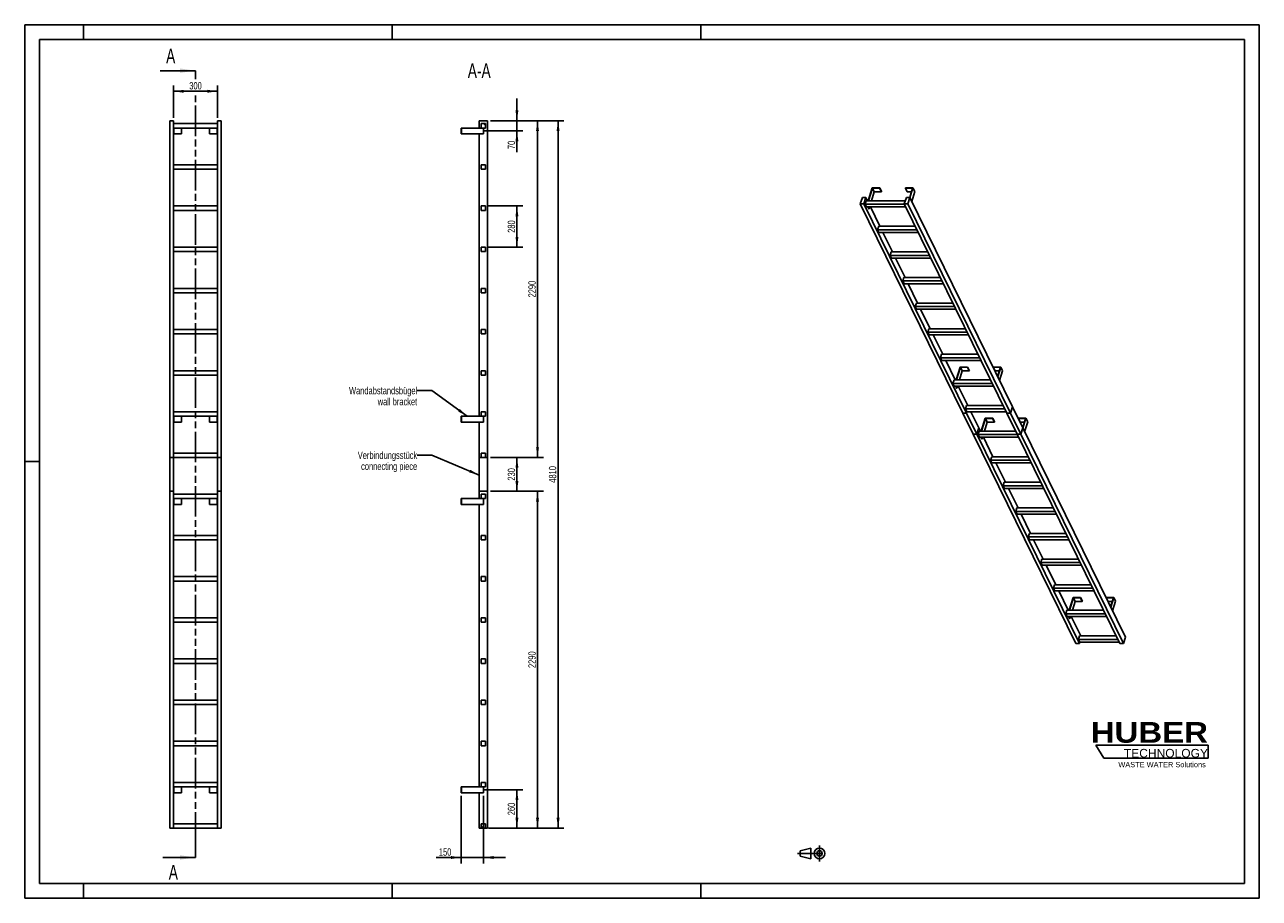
# Model space of a CAD drawing. Header units: millimetres. Extents: x 0 to 8400, y 0 to 5940.
import ezdxf

# ---------------------------------------------------------------- set-up
doc = ezdxf.new("R2010")
doc.units = ezdxf.units.MM
doc.header["$LTSCALE"] = 462
doc.linetypes.add('CENTER', pattern=[0.6, 0.375, -0.075, 0.075, -0.075])
doc.linetypes.add('PHANTOM', pattern=[0.8, 0.45, -0.05, 0.1, -0.05, 0.1, -0.05])
doc.layers.get('0').update_dxf_attribs({"linetype": 'CONTINUOUS'})
for name, color, linetype in [('050_DIMENSIONING', 7, 'CONTINUOUS'), ('053_NOTES', 7, 'CONTINUOUS'), ('HATCHING_BL0', 7, 'CONTINUOUS'), ('HUBER_Logo_BL1', 7, 'CONTINUOUS')]:
    doc.layers.add(name, color=color, linetype=linetype)
doc.styles.get("Standard").update_dxf_attribs({"font": 'txt', "width": 0.7})
doc.styles.add('TEXTSTYLE_2', font='ariblk.ttf')
doc.styles.add('TEXTSTYLE_3', font='arial.ttf')
doc.dimstyles.new('DIMSTYLE_1', dxfattribs={"dimtxt": 50, "dimasz": 70, "dimexe": 2, "dimexo": 1, "dimtad": 1, "dimdec": 1, "dimtxsty": 'STANDARD', "dimblk": '_FILLED', "dimblk1": '_FILLED', "dimblk2": '_FILLED', "dimcen": 0.09, "dimazin": 2, "dimtp": 0.5, "dimtm": 0.5, "dimtfac": 1, "dimtdec": 1, "dimtofl": 0, "dimtmove": 0, "dimatfit": 3, "dimldrblk": '_FILLED', "dimfxl": 1, "dimtolj": 1, "dimarcsym": 0})
doc.dimstyles.new('DIMSTYLE_2', dxfattribs={"dimtxt": 50, "dimasz": 70, "dimexe": 2, "dimexo": 1, "dimtad": 1, "dimdec": 1, "dimtxsty": 'STANDARD', "dimblk": '_FILLED', "dimblk1": '_FILLED', "dimblk2": '_FILLED', "dimcen": 0.09, "dimazin": 2, "dimtp": 0.3, "dimtm": 0.3, "dimtfac": 1, "dimtdec": 1, "dimtofl": 0, "dimtmove": 0, "dimatfit": 3, "dimldrblk": '_FILLED', "dimfxl": 1, "dimtolj": 1, "dimarcsym": 0})
doc.dimstyles.new('DIMSTYLE_3', dxfattribs={"dimtxt": 50, "dimasz": 70, "dimexe": 2, "dimexo": 1, "dimtad": 1, "dimtxsty": 'STANDARD', "dimblk": '_FILLED', "dimblk1": '_FILLED', "dimblk2": '_FILLED', "dimcen": 0.09, "dimazin": 2, "dimtp": 0.5, "dimtm": 0.5, "dimtfac": 1, "dimtofl": 0, "dimtmove": 0, "dimatfit": 3, "dimldrblk": '_FILLED', "dimfxl": 1, "dimtolj": 1, "dimarcsym": 0})
doc.dimstyles.new('DIMSTYLE_4', dxfattribs={"dimtxt": 50, "dimasz": 70, "dimexe": 2, "dimexo": 1, "dimtad": 1, "dimtxsty": 'STANDARD', "dimblk": '_FILLED', "dimblk1": '_FILLED', "dimblk2": '_FILLED', "dimcen": 0.09, "dimazin": 2, "dimtp": 2, "dimtm": 2, "dimtfac": 1, "dimtofl": 0, "dimtmove": 0, "dimatfit": 3, "dimldrblk": '_FILLED', "dimfxl": 1, "dimtolj": 1, "dimarcsym": 0})
doc.dimstyles.new('DIMSTYLE_5', dxfattribs={"dimtxt": 50, "dimasz": 70, "dimexe": 2, "dimexo": 1, "dimtad": 1, "dimdec": 0, "dimtxsty": 'STANDARD', "dimblk": '_FILLED', "dimblk1": '_FILLED', "dimblk2": '_FILLED', "dimcen": 0.09, "dimazin": 2, "dimtp": 0.5, "dimtm": 0.5, "dimtfac": 1, "dimtdec": 0, "dimtofl": 0, "dimtmove": 0, "dimatfit": 3, "dimldrblk": '_FILLED', "dimfxl": 1, "dimtolj": 1, "dimarcsym": 0})
doc.dimstyles.get("Standard").update_dxf_attribs({"dimtxt": 50, "dimasz": 70, "dimexe": 2, "dimexo": 1, "dimtad": 1, "dimtxsty": 'STANDARD', "dimblk": '_FILLED', "dimblk1": '_FILLED', "dimblk2": '_FILLED', "dimcen": 0.09, "dimazin": 2, "dimtol": 1, "dimtp": 0.01, "dimtm": 0.01, "dimtfac": 1, "dimtofl": 0, "dimtmove": 0, "dimatfit": 3, "dimldrblk": '_FILLED', "dimfxl": 1, "dimtolj": 1, "dimarcsym": 0})

# ---------------------------------------------------------------- blocks, each defined once
blk = doc.blocks.new('HUBER_LOGO_BL1', base_point=(7675, 1007.5))
at = {"layer": 'HUBER_Logo_BL1', "color": 5, "linetype": 'CONTINUOUS'}
for p, q in [((8052.9, 1042), (7287.9, 1042)), ((7287.9, 1042), (7341.9, 952)), ((8052.9, 1042), (8052.9, 952)), ((7341.9, 952), (8052.9, 952))]:
    blk.add_line(p, q, dxfattribs=at)
at = {"layer": 'HUBER_Logo_BL1', "color": 2, "linetype": 'CONTINUOUS', "attachment_point": 3, "line_spacing_factor": 0.78}
for s, insert, char_height, width, style in [('HUBER\\P\\fArial;\\H58.5;TECHNOLOGY ', (8050.7, 1198.2), 140.4, 775.343, 'TEXTSTYLE_2'), ('WASTE WATER Solutions', (8036, 927.2), 36, 594.067, 'TEXTSTYLE_3')]:
    blk.add_mtext(s, dxfattribs=dict(at, insert=insert, char_height=char_height, width=width, style=style))
blk = doc.blocks.new('_FILLED')
at = {"color": 0, "linetype": 'BYBLOCK'}
blk.add_solid([(0, 0), (-1, 0.143), (-1, -0.143)], dxfattribs=at)
blk = doc.blocks.new('*D0')
at = {"layer": '050_DIMENSIONING', "color": 2, "linetype": 'CONTINUOUS'}
for p, q in [((1012.3, 5307.4), (1012.3, 5527.4)), ((1012.3, 5487.4), (1162.3, 5487.4)), ((1312.3, 5487.4), (1162.3, 5487.4)), ((1312.3, 5307.4), (1312.3, 5527.4))]:
    blk.add_line(p, q, dxfattribs=at)
at = {"layer": '050_DIMENSIONING', "color": 2, "linetype": 'CONTINUOUS', "xscale": 70, "yscale": 70, "zscale": 70, "rotation": 180}
blk.add_blockref('_FILLED', (1012.3, 5487.4), dxfattribs=at)
at = {"layer": '050_DIMENSIONING', "color": 2, "linetype": 'CONTINUOUS', "xscale": 70, "yscale": 70, "zscale": 70}
blk.add_blockref('_FILLED', (1312.3, 5487.4), dxfattribs=at)
at = {"layer": '050_DIMENSIONING', "color": 2, "linetype": 'CONTINUOUS', "insert": (1162.3, 5549.9), "char_height": 50, "width": 171.429, "attachment_point": 2, "line_spacing_factor": 0.9}
blk.add_mtext('300', dxfattribs=at)
blk = doc.blocks.new('*D1')
at = {"layer": '050_DIMENSIONING', "color": 2, "linetype": 'CONTINUOUS'}
for p, q in [((3120.3, 737.4), (3389.1, 737.4)), ((3349.1, 737.4), (3349.1, 607.4)), ((3349.1, 477.4), (3349.1, 607.4)), ((3169.1, 477.4), (3389.1, 477.4))]:
    blk.add_line(p, q, dxfattribs=at)
at = {"layer": '050_DIMENSIONING', "color": 2, "linetype": 'CONTINUOUS', "xscale": 70, "yscale": 70, "zscale": 70}
for p, rotation in [((3349.1, 737.4), 90), ((3349.1, 477.4), 270)]:
    blk.add_blockref('_FILLED', p, dxfattribs=dict(at, rotation=rotation))
at = {"layer": '050_DIMENSIONING', "color": 2, "linetype": 'CONTINUOUS', "insert": (3286.6, 607.4), "char_height": 50, "width": 176.786, "attachment_point": 2, "rotation": 90, "line_spacing_factor": 0.9}
blk.add_mtext('260', dxfattribs=at)
blk = doc.blocks.new('*D2')
at = {"layer": '050_DIMENSIONING', "color": 2, "linetype": 'CONTINUOUS'}
for p, q in [((3349.1, 5287.4), (3349.1, 5437.4)), ((3349.1, 5437.4), (3349.1, 5252.4)), ((3125.7, 5217.4), (3389.1, 5217.4)), ((3169.1, 5287.4), (3389.1, 5287.4)), ((3349.1, 5072.5), (3349.1, 5252.4)), ((3349.1, 5217.4), (3349.1, 5072.5))]:
    blk.add_line(p, q, dxfattribs=at)
at = {"layer": '050_DIMENSIONING', "color": 2, "linetype": 'CONTINUOUS', "xscale": 70, "yscale": 70, "zscale": 70}
for p, rotation in [((3349.1, 5287.4), 270), ((3349.1, 5217.4), 90)]:
    blk.add_blockref('_FILLED', p, dxfattribs=dict(at, rotation=rotation))
at = {"layer": '050_DIMENSIONING', "color": 2, "linetype": 'CONTINUOUS', "insert": (3286.6, 5151.1), "char_height": 50, "width": 117.857, "attachment_point": 3, "rotation": 90, "line_spacing_factor": 0.9}
blk.add_mtext('70', dxfattribs=at)
blk = doc.blocks.new('*D3')
at = {"layer": '050_DIMENSIONING', "color": 2, "linetype": 'CONTINUOUS'}
for p, q in [((2970.6, 697.4), (2970.6, 237.4)), ((3120.6, 697.4), (3120.6, 237.4)), ((2970.6, 277.4), (2799.2, 277.4)), ((2799.2, 277.4), (3045.6, 277.4)), ((3270.6, 277.4), (3045.6, 277.4)), ((3120.6, 277.4), (3270.6, 277.4))]:
    blk.add_line(p, q, dxfattribs=at)
at = {"layer": '050_DIMENSIONING', "color": 2, "linetype": 'CONTINUOUS', "xscale": 70, "yscale": 70, "zscale": 70}
blk.add_blockref('_FILLED', (2970.6, 277.4), dxfattribs=at)
at = {"layer": '050_DIMENSIONING', "color": 2, "linetype": 'CONTINUOUS', "xscale": 70, "yscale": 70, "zscale": 70, "rotation": 180}
blk.add_blockref('_FILLED', (3120.6, 277.4), dxfattribs=at)
at = {"layer": '050_DIMENSIONING', "color": 2, "linetype": 'CONTINUOUS', "insert": (2902.8, 339.9), "char_height": 50, "width": 155.357, "attachment_point": 3, "line_spacing_factor": 0.9}
blk.add_mtext('150', dxfattribs=at)
blk = doc.blocks.new('*D4')
at = {"layer": '050_DIMENSIONING', "color": 2, "linetype": 'CONTINUOUS'}
for p, q in [((3155.6, 4707.4), (3389.1, 4707.4)), ((3349.1, 4707.4), (3349.1, 4567.4)), ((3349.1, 4427.4), (3349.1, 4567.4)), ((3155.6, 4427.4), (3389.1, 4427.4))]:
    blk.add_line(p, q, dxfattribs=at)
at = {"layer": '050_DIMENSIONING', "color": 2, "linetype": 'CONTINUOUS', "xscale": 70, "yscale": 70, "zscale": 70}
for p, rotation in [((3349.1, 4707.4), 90), ((3349.1, 4427.4), 270)]:
    blk.add_blockref('_FILLED', p, dxfattribs=dict(at, rotation=rotation))
at = {"layer": '050_DIMENSIONING', "color": 2, "linetype": 'CONTINUOUS', "insert": (3286.6, 4567.4), "char_height": 50, "width": 176.786, "attachment_point": 2, "rotation": 90, "line_spacing_factor": 0.9}
blk.add_mtext('280', dxfattribs=at)
blk = doc.blocks.new('*D5')
at = {"layer": '050_DIMENSIONING', "color": 2, "linetype": 'CONTINUOUS'}
for p, q in [((3169.1, 5287.4), (3529.1, 5287.4)), ((3489.1, 5287.4), (3489.1, 4142.4)), ((3489.1, 2997.4), (3489.1, 4142.4)), ((3169.1, 2997.4), (3529.1, 2997.4))]:
    blk.add_line(p, q, dxfattribs=at)
at = {"layer": '050_DIMENSIONING', "color": 2, "linetype": 'CONTINUOUS', "xscale": 70, "yscale": 70, "zscale": 70}
for p, rotation in [((3489.1, 5287.4), 90), ((3489.1, 2997.4), 270)]:
    blk.add_blockref('_FILLED', p, dxfattribs=dict(at, rotation=rotation))
at = {"layer": '050_DIMENSIONING', "color": 2, "linetype": 'CONTINUOUS', "insert": (3426.6, 4142.4), "char_height": 50, "width": 235.714, "attachment_point": 2, "rotation": 90, "line_spacing_factor": 0.9}
blk.add_mtext('2290', dxfattribs=at)
blk = doc.blocks.new('*D6')
at = {"layer": '050_DIMENSIONING', "color": 2, "linetype": 'CONTINUOUS'}
for p, q in [((3169.1, 2767.4), (3529.1, 2767.4)), ((3489.1, 2767.4), (3489.1, 1622.4)), ((3489.1, 477.4), (3489.1, 1622.4)), ((3169.1, 477.4), (3529.1, 477.4))]:
    blk.add_line(p, q, dxfattribs=at)
at = {"layer": '050_DIMENSIONING', "color": 2, "linetype": 'CONTINUOUS', "xscale": 70, "yscale": 70, "zscale": 70}
for p, rotation in [((3489.1, 2767.4), 90), ((3489.1, 477.4), 270)]:
    blk.add_blockref('_FILLED', p, dxfattribs=dict(at, rotation=rotation))
at = {"layer": '050_DIMENSIONING', "color": 2, "linetype": 'CONTINUOUS', "insert": (3426.6, 1622.4), "char_height": 50, "width": 235.714, "attachment_point": 2, "rotation": 90, "line_spacing_factor": 0.9}
blk.add_mtext('2290', dxfattribs=at)
blk = doc.blocks.new('*D7')
at = {"layer": '050_DIMENSIONING', "color": 2, "linetype": 'CONTINUOUS'}
for p, q in [((3169.1, 5287.4), (3669.1, 5287.4)), ((3629.1, 5287.4), (3629.1, 2882.4)), ((3629.1, 477.4), (3629.1, 2882.4)), ((3155.6, 477.4), (3669.1, 477.4))]:
    blk.add_line(p, q, dxfattribs=at)
at = {"layer": '050_DIMENSIONING', "color": 2, "linetype": 'CONTINUOUS', "xscale": 70, "yscale": 70, "zscale": 70}
for p, rotation in [((3629.1, 5287.4), 90), ((3629.1, 477.4), 270)]:
    blk.add_blockref('_FILLED', p, dxfattribs=dict(at, rotation=rotation))
at = {"layer": '050_DIMENSIONING', "color": 2, "linetype": 'CONTINUOUS', "insert": (3566.6, 2882.4), "char_height": 50, "width": 219.643, "attachment_point": 2, "rotation": 90, "line_spacing_factor": 0.9}
blk.add_mtext('4810', dxfattribs=at)
blk = doc.blocks.new('*D8')
at = {"layer": '050_DIMENSIONING', "color": 2, "linetype": 'CONTINUOUS'}
for p, q in [((3169.1, 2997.3), (3389.1, 2997.3)), ((3349.1, 2997.3), (3349.1, 2882.4)), ((3349.1, 2767.5), (3349.1, 2882.4)), ((3169.1, 2767.5), (3389.1, 2767.5))]:
    blk.add_line(p, q, dxfattribs=at)
at = {"layer": '050_DIMENSIONING', "color": 2, "linetype": 'CONTINUOUS', "xscale": 70, "yscale": 70, "zscale": 70}
for p, rotation in [((3349.1, 2997.3), 90), ((3349.1, 2767.5), 270)]:
    blk.add_blockref('_FILLED', p, dxfattribs=dict(at, rotation=rotation))
at = {"layer": '050_DIMENSIONING', "color": 2, "linetype": 'CONTINUOUS', "insert": (3286.6, 2882.4), "char_height": 50, "width": 171.429, "attachment_point": 2, "rotation": 90, "line_spacing_factor": 0.9}
blk.add_mtext('230', dxfattribs=at)
blk = doc.blocks.new('PROJEKTIONSMETHODE_1_BL2', base_point=(5360, 305))
at = {"color": 2, "linetype": 'CONTINUOUS'}
for p, q in [((5275.7, 323.3), (5349, 341.7)), ((5349, 268.3), (5349, 341.7)), ((5275.7, 286.7), (5275.7, 323.3)), ((5275.7, 286.7), (5349, 268.3))]:
    blk.add_line(p, q, dxfattribs=at)
at = {"color": 2, "linetype": 'CENTER'}
for p, q in [((5407.7, 360), (5407.7, 250)), ((5257.3, 305), (5462.7, 305))]:
    blk.add_line(p, q, dxfattribs=at)
at = {"color": 2, "linetype": 'CONTINUOUS'}
for radius in [36.7, 18.3]:
    blk.add_circle((5407.7, 305), radius, dxfattribs=at)
blk = doc.blocks.new('XSEC_FILLED')
at = {"color": 0, "linetype": 'BYBLOCK'}
blk.add_solid([(0, 0), (-1, 0.143), (-1, -0.143)], dxfattribs=at)
blk = doc.blocks.new('HATCHING_BL0', base_point=(1042.6, 2952.4))
at = {"layer": 'HATCHING_BL0', "color": 7, "linetype": 'PHANTOM'}
for p, q in [((1162.3, 5569), (1162.3, 5627.4)), ((1162.3, 377.4), (1162.3, 5468.2)), ((1162.3, 277.4), (1162.3, 377.4))]:
    blk.add_line(p, q, dxfattribs=at)
at = {"layer": 'HATCHING_BL0', "color": 7, "linetype": 'CONTINUOUS', "char_height": 100, "width": 128.571, "attachment_point": 1, "line_spacing_factor": 0.9}
for insert in [(962.2, 5777.4), (980.2, 227.4)]:
    blk.add_mtext('A', dxfattribs=dict(at, insert=insert))
at = {"layer": 'HATCHING_BL0', "color": 7, "linetype": 'CONTINUOUS'}
for points in [[(1162.3, 5627.4), (922.9, 5627.4)], [(1162.3, 277.4), (940.9, 277.4)]]:
    blk.add_leader(points, dimstyle='STANDARD', override={"dimasz": 105, "dimtad": 0, "dimldrblk": 'XSEC_FILLED'}, dxfattribs=at)

msp = doc.modelspace()

# ---------------------------------------------------------------- hatches: boundary and pattern name
at = {"linetype": 'CONTINUOUS'}
h = msp.add_hatch(dxfattribs=at)
h.set_pattern_fill('ANSI31', color=2, angle=90, style=0, pattern_type=2)
h.set_pattern_definition([(135, (3120.6, 477.42), (-239.54, -239.54), [])])
edge = h.paths.add_edge_path()
edge.add_line((3135.594, 477.417), (3105.594, 477.417))
edge.add_line((3105.594, 477.417), (3105.594, 507.417))
edge.add_line((3105.594, 507.417), (3135.594, 507.417))
edge.add_line((3135.594, 477.417), (3135.594, 507.417))
edge = h.paths.add_edge_path()
edge.add_line((3105.594, 757.417), (3105.594, 787.417))
edge.add_line((3105.594, 787.417), (3135.594, 787.417))
edge.add_line((3135.594, 757.417), (3135.594, 787.417))
edge.add_line((3105.594, 757.417), (3135.594, 757.417))
edge = h.paths.add_edge_path()
edge.add_line((3105.594, 1037.417), (3105.594, 1067.417))
edge.add_line((3105.594, 1067.417), (3135.594, 1067.417))
edge.add_line((3135.594, 1037.417), (3135.594, 1067.417))
edge.add_line((3105.594, 1037.417), (3135.594, 1037.417))
edge = h.paths.add_edge_path()
edge.add_line((3105.594, 1317.417), (3105.594, 1347.417))
edge.add_line((3105.594, 1347.417), (3135.594, 1347.417))
edge.add_line((3135.594, 1317.417), (3135.594, 1347.417))
edge.add_line((3105.594, 1317.417), (3135.594, 1317.417))
edge = h.paths.add_edge_path()
edge.add_line((3105.594, 1597.417), (3105.594, 1627.417))
edge.add_line((3105.594, 1627.417), (3135.594, 1627.417))
edge.add_line((3135.594, 1597.417), (3135.594, 1627.417))
edge.add_line((3105.594, 1597.417), (3135.594, 1597.417))
edge = h.paths.add_edge_path()
edge.add_line((3105.594, 1877.417), (3105.594, 1907.417))
edge.add_line((3105.594, 1907.417), (3135.594, 1907.417))
edge.add_line((3135.594, 1877.417), (3135.594, 1907.417))
edge.add_line((3105.594, 1877.417), (3135.594, 1877.417))
edge = h.paths.add_edge_path()
edge.add_line((3105.594, 2157.417), (3105.594, 2187.417))
edge.add_line((3105.594, 2187.417), (3135.594, 2187.417))
edge.add_line((3135.594, 2157.417), (3135.594, 2187.417))
edge.add_line((3105.594, 2157.417), (3135.594, 2157.417))
edge = h.paths.add_edge_path()
edge.add_line((3105.594, 2437.417), (3105.594, 2467.417))
edge.add_line((3105.594, 2467.417), (3135.594, 2467.417))
edge.add_line((3135.594, 2437.417), (3135.594, 2467.417))
edge.add_line((3105.594, 2437.417), (3135.594, 2437.417))
edge = h.paths.add_edge_path()
edge.add_line((3105.594, 2717.417), (3105.594, 2747.417))
edge.add_line((3105.594, 2747.417), (3135.594, 2747.417))
edge.add_line((3135.594, 2717.417), (3135.594, 2747.417))
edge.add_line((3105.594, 2717.417), (3135.594, 2717.417))
edge = h.paths.add_edge_path()
edge.add_line((3105.594, 2997.417), (3105.594, 3027.417))
edge.add_line((3105.594, 3027.417), (3135.594, 3027.417))
edge.add_line((3135.594, 2997.417), (3135.594, 3027.417))
edge.add_line((3105.594, 2997.417), (3135.594, 2997.417))
edge = h.paths.add_edge_path()
edge.add_line((3105.594, 3277.417), (3105.594, 3307.417))
edge.add_line((3105.594, 3307.417), (3135.594, 3307.417))
edge.add_line((3135.594, 3277.417), (3135.594, 3307.417))
edge.add_line((3105.594, 3277.417), (3135.594, 3277.417))
edge = h.paths.add_edge_path()
edge.add_line((3105.594, 3557.417), (3105.594, 3587.417))
edge.add_line((3105.594, 3587.417), (3135.594, 3587.417))
edge.add_line((3135.594, 3557.417), (3135.594, 3587.417))
edge.add_line((3105.594, 3557.417), (3135.594, 3557.417))
edge = h.paths.add_edge_path()
edge.add_line((3105.594, 3837.417), (3105.594, 3867.417))
edge.add_line((3105.594, 3867.417), (3135.594, 3867.417))
edge.add_line((3135.594, 3837.417), (3135.594, 3867.417))
edge.add_line((3105.594, 3837.417), (3135.594, 3837.417))
edge = h.paths.add_edge_path()
edge.add_line((3105.594, 4117.417), (3105.594, 4147.417))
edge.add_line((3105.594, 4147.417), (3135.594, 4147.417))
edge.add_line((3135.594, 4117.417), (3135.594, 4147.417))
edge.add_line((3105.594, 4117.417), (3135.594, 4117.417))
edge = h.paths.add_edge_path()
edge.add_line((3105.594, 4397.417), (3105.594, 4427.417))
edge.add_line((3105.594, 4427.417), (3135.594, 4427.417))
edge.add_line((3135.594, 4397.417), (3135.594, 4427.417))
edge.add_line((3105.594, 4397.417), (3135.594, 4397.417))
edge = h.paths.add_edge_path()
edge.add_line((3105.594, 4677.417), (3105.594, 4707.417))
edge.add_line((3105.594, 4707.417), (3135.594, 4707.417))
edge.add_line((3135.594, 4677.417), (3135.594, 4707.417))
edge.add_line((3105.594, 4677.417), (3135.594, 4677.417))
edge = h.paths.add_edge_path()
edge.add_line((3105.594, 4957.417), (3105.594, 4987.417))
edge.add_line((3105.594, 4987.417), (3135.594, 4987.417))
edge.add_line((3135.594, 4957.417), (3135.594, 4987.417))
edge.add_line((3105.594, 4957.417), (3135.594, 4957.417))
edge = h.paths.add_edge_path()
edge.add_line((3105.594, 5237.417), (3105.594, 5267.417))
edge.add_line((3105.594, 5267.417), (3135.594, 5267.417))
edge.add_line((3135.594, 5237.417), (3135.594, 5267.417))
edge.add_line((3105.594, 5237.417), (3135.594, 5237.417))

# ---------------------------------------------------------------- linework, layer by layer
at = {"color": 7, "linetype": 'CONTINUOUS'}
for p, q in [((0, 5940), (8400, 5940)), ((0, 0), (0, 5940)), ((8400, 0), (8400, 5940)), ((987.255, 5287.417), (1012.255, 5287.417)), ((987.255, 2997.417), (987.255, 5287.417)), ((1012.255, 2997.417), (1012.255, 5287.417)), ((1312.255, 5267.417), (1012.255, 5267.417)), ((1012.255, 5237.417), (1312.255, 5237.417)), ((1014.255, 5237.417), (1014.255, 5197.417)), ((1067.255, 5237.417), (1067.255, 5197.417)), ((1257.255, 5237.417), (1257.255, 5197.417)), ((1310.255, 5237.417), (1310.255, 5197.417)), ((1312.255, 5287.417), (1337.255, 5287.417)), ((1312.255, 2997.417), (1312.255, 5287.417)), ((1337.255, 2997.417), (1337.255, 5287.417)), ((2970.594, 5237.417), (2972.594, 5237.417)), ((2970.594, 5237.417), (2970.594, 5197.417)), ((2972.594, 5237.417), (3105.594, 5237.417)), ((2972.594, 5237.417), (2972.594, 5197.417)), ((3092.094, 5237.417), (3092.094, 5287.417)), ((3092.094, 5287.417), (3149.094, 5287.417)), ((3105.594, 5267.417), (3135.594, 5267.417)), ((3105.594, 5237.417), (3105.594, 5267.417)), ((3105.594, 5237.417), (3135.594, 5237.417)), ((3120.594, 5237.417), (3120.594, 5197.417)), ((3135.594, 5237.417), (3135.594, 5267.417)), ((3149.094, 2997.417), (3149.094, 5287.417)), ((1012.255, 5197.417), (1014.255, 5197.417)), ((1014.255, 5197.417), (1067.255, 5197.417)), ((1257.255, 5197.417), (1310.255, 5197.417)), ((1310.255, 5197.417), (1312.255, 5197.417)), ((2970.594, 5197.417), (2972.594, 5197.417)), ((3120.594, 5197.417), (2972.594, 5197.417)), ((3092.094, 3277.417), (3092.094, 5197.417)), ((1312.255, 4987.417), (1012.255, 4987.417)), ((1012.255, 4957.417), (1312.255, 4957.417)), ((3105.594, 4987.417), (3135.594, 4987.417)), ((3105.594, 4957.417), (3105.594, 4987.417)), ((3105.594, 4957.417), (3135.594, 4957.417)), ((3135.594, 4957.417), (3135.594, 4987.417)), ((5766.803, 4830.237), (5739.887, 4743.136)), ((5741.729, 4743.136), (5768.161, 4828.67)), ((5780.363, 4803.806), (5761.615, 4743.136)), ((5817.462, 4830.237), (5766.803, 4830.237)), ((5768.161, 4828.67), (5780.363, 4803.806)), ((5768.161, 4828.67), (5816.978, 4828.67)), ((5780.363, 4803.806), (5829.179, 4803.806)), ((5816.978, 4828.67), (5817.462, 4830.237)), ((5816.978, 4828.67), (5829.179, 4803.806)), ((5817.462, 4830.237), (5829.663, 4805.373)), ((5829.179, 4803.806), (5829.663, 4805.373)), ((5992.463, 4830.237), (5991.979, 4828.67)), ((5991.979, 4828.67), (6004.181, 4803.806)), ((5991.979, 4828.67), (6040.795, 4828.67)), ((6043.122, 4830.237), (5992.463, 4830.237)), ((6004.181, 4803.806), (6033.112, 4803.806)), ((6040.795, 4828.67), (6021.474, 4766.147)), ((6022.608, 4763.855), (6043.122, 4830.237)), ((6034.81, 4738.991), (6055.323, 4805.373)), ((6043.122, 4830.237), (6055.323, 4805.373)), ((1312.255, 4707.417), (1012.255, 4707.417)), ((3105.594, 4707.417), (3135.594, 4707.417)), ((3105.594, 4677.417), (3105.594, 4707.417)), ((3135.594, 4677.417), (3135.594, 4707.417)), ((5699.114, 4766.143), (5685.316, 4721.494)), ((6383.862, 3298.007), (5685.316, 4721.494)), ((5685.316, 4721.494), (5708.342, 4721.494)), ((5722.14, 4766.143), (5699.114, 4766.143)), ((5708.342, 4721.494), (5722.14, 4766.143)), ((6406.888, 3298.007), (5708.342, 4721.494)), ((5724.973, 4743.136), (5717.711, 4719.636)), ((5726.862, 4700.988), (5717.711, 4719.636)), ((5985.572, 4719.636), (5717.711, 4719.636)), ((5733.43, 4743.136), (5722.14, 4766.143)), ((5991.349, 4743.136), (5724.973, 4743.136)), ((5998.459, 4766.143), (5984.661, 4721.494)), ((6683.207, 3298.007), (5984.661, 4721.494)), ((5984.661, 4721.494), (6007.687, 4721.494)), ((6021.485, 4766.143), (5998.459, 4766.143)), ((6007.687, 4721.494), (6021.485, 4766.143)), ((6706.233, 3298.007), (6007.687, 4721.494)), ((6720.031, 3342.657), (6021.485, 4766.143)), ((1012.255, 4677.417), (1312.255, 4677.417)), ((3105.594, 4677.417), (3135.594, 4677.417)), ((5726.862, 4700.988), (5994.723, 4700.988)), ((5742.695, 4687.874), (5736.259, 4700.988)), ((5738.102, 4700.988), (5744.537, 4687.874)), ((5742.695, 4687.874), (5744.537, 4687.874)), ((5748.59, 4700.988), (5744.537, 4687.874)), ((5818.842, 4569.085), (5754.114, 4700.988)), ((5810.385, 4569.085), (5803.123, 4545.586)), ((6070.984, 4545.586), (5803.123, 4545.586)), ((5812.274, 4526.937), (5803.123, 4545.586)), ((6059.452, 4569.085), (5810.385, 4569.085)), ((5812.274, 4526.937), (6080.135, 4526.937)), ((5904.254, 4395.035), (5839.525, 4526.937)), ((1312.255, 4427.417), (1012.255, 4427.417)), ((1012.255, 4397.417), (1312.255, 4397.417)), ((3105.594, 4427.417), (3135.594, 4427.417)), ((3105.594, 4397.417), (3105.594, 4427.417)), ((3105.594, 4397.417), (3135.594, 4397.417)), ((3135.594, 4397.417), (3135.594, 4427.417)), ((5895.797, 4395.035), (5888.535, 4371.535)), ((5897.686, 4352.887), (5888.535, 4371.535)), ((6156.396, 4371.535), (5888.535, 4371.535)), ((6144.864, 4395.035), (5895.797, 4395.035)), ((5897.686, 4352.887), (6165.547, 4352.887)), ((5989.666, 4220.984), (5924.937, 4352.887)), ((5981.208, 4220.984), (5973.946, 4197.484)), ((6230.275, 4220.984), (5981.208, 4220.984)), ((1312.255, 4147.417), (1012.255, 4147.417)), ((1012.255, 4117.417), (1312.255, 4117.417)), ((3105.594, 4147.417), (3135.594, 4147.417)), ((3105.594, 4117.417), (3105.594, 4147.417)), ((3105.594, 4117.417), (3135.594, 4117.417)), ((3135.594, 4117.417), (3135.594, 4147.417)), ((5983.098, 4178.836), (5973.946, 4197.484)), ((6241.807, 4197.484), (5973.946, 4197.484)), ((5983.098, 4178.836), (6250.959, 4178.836)), ((6075.077, 4046.933), (6010.349, 4178.836)), ((6066.62, 4046.933), (6059.358, 4023.433)), ((6315.687, 4046.933), (6066.62, 4046.933)), ((6068.509, 4004.785), (6059.358, 4023.433)), ((6327.219, 4023.433), (6059.358, 4023.433)), ((6068.509, 4004.785), (6336.37, 4004.785)), ((6160.489, 3872.882), (6095.761, 4004.785)), ((1312.255, 3867.417), (1012.255, 3867.417)), ((3105.594, 3867.417), (3135.594, 3867.417)), ((3105.594, 3837.417), (3105.594, 3867.417)), ((3135.594, 3837.417), (3135.594, 3867.417)), ((6152.032, 3872.882), (6144.77, 3849.382)), ((6401.099, 3872.882), (6152.032, 3872.882)), ((1012.255, 3837.417), (1312.255, 3837.417)), ((3105.594, 3837.417), (3135.594, 3837.417)), ((6153.921, 3830.734), (6144.77, 3849.382)), ((6412.631, 3849.382), (6144.77, 3849.382)), ((6153.921, 3830.734), (6421.782, 3830.734)), ((6245.901, 3698.831), (6181.172, 3830.734)), ((6237.443, 3698.831), (6230.182, 3675.332)), ((6486.51, 3698.831), (6237.443, 3698.831)), ((6239.333, 3656.683), (6230.182, 3675.332)), ((6498.042, 3675.332), (6230.182, 3675.332)), ((6239.333, 3656.683), (6507.194, 3656.683)), ((6331.313, 3524.781), (6266.584, 3656.683)), ((1312.255, 3587.417), (1012.255, 3587.417)), ((1012.255, 3557.417), (1312.255, 3557.417)), ((3105.594, 3557.417), (3105.594, 3587.417)), ((3105.594, 3587.417), (3135.594, 3587.417)), ((3105.594, 3557.417), (3135.594, 3557.417)), ((3135.594, 3557.417), (3135.594, 3587.417)), ((6364.685, 3611.882), (6337.769, 3524.781)), ((6339.611, 3524.781), (6366.043, 3610.315)), ((6359.497, 3524.781), (6378.245, 3585.45)), ((6415.344, 3611.882), (6364.685, 3611.882)), ((6378.245, 3585.45), (6366.043, 3610.315)), ((6366.043, 3610.315), (6414.86, 3610.315)), ((6378.245, 3585.45), (6427.061, 3585.45)), ((6414.86, 3610.315), (6415.344, 3611.882)), ((6427.061, 3585.45), (6414.86, 3610.315)), ((6427.545, 3587.017), (6415.344, 3611.882)), ((6427.061, 3585.45), (6427.545, 3587.017)), ((6590.345, 3611.882), (6589.861, 3610.315)), ((6602.063, 3585.45), (6589.861, 3610.315)), ((6589.861, 3610.315), (6638.677, 3610.315)), ((6641.004, 3611.882), (6590.345, 3611.882)), ((6602.063, 3585.45), (6630.994, 3585.45)), ((6638.677, 3610.315), (6619.36, 3547.803)), ((6620.49, 3545.499), (6641.004, 3611.882)), ((6632.692, 3520.635), (6653.205, 3587.017)), ((6653.205, 3587.017), (6641.004, 3611.882)), ((6322.855, 3524.781), (6315.593, 3501.281)), ((6324.744, 3482.633), (6315.593, 3501.281)), ((6583.454, 3501.281), (6315.593, 3501.281)), ((6571.922, 3524.781), (6322.855, 3524.781)), ((6324.744, 3482.633), (6592.605, 3482.633)), ((6340.577, 3469.518), (6334.141, 3482.633)), ((6342.419, 3469.518), (6335.984, 3482.633)), ((6340.577, 3469.518), (6342.419, 3469.518)), ((6342.419, 3469.518), (6346.472, 3482.633)), ((6416.724, 3350.73), (6351.996, 3482.633)), ((1312.255, 3307.417), (1012.255, 3307.417)), ((1012.255, 3277.417), (1312.255, 3277.417)), ((1014.255, 3237.417), (1014.255, 3277.417)), ((1067.255, 3237.417), (1067.255, 3277.417)), ((1257.255, 3237.417), (1257.255, 3277.417)), ((1310.255, 3237.417), (1310.255, 3277.417)), ((2970.594, 3277.417), (2972.594, 3277.417)), ((2970.594, 3237.417), (2970.594, 3277.417)), ((2972.594, 3277.417), (3105.594, 3277.417)), ((2972.594, 3237.417), (2972.594, 3277.417)), ((3105.594, 3277.417), (3105.594, 3307.417)), ((3105.594, 3307.417), (3135.594, 3307.417)), ((3105.594, 3277.417), (3135.594, 3277.417)), ((3120.594, 3237.417), (3120.594, 3277.417)), ((3135.594, 3277.417), (3135.594, 3307.417)), ((6383.862, 3298.007), (6383.911, 3298.007)), ((6383.907, 3297.993), (6383.892, 3297.945)), ((6453.991, 3155.099), (6383.892, 3297.945)), ((6383.892, 3297.945), (6406.919, 3297.945)), ((6383.911, 3298.007), (6383.907, 3297.993)), ((6383.911, 3298.007), (6406.888, 3298.007)), ((6408.267, 3350.73), (6401.005, 3327.23)), ((6410.156, 3308.582), (6401.005, 3327.23)), ((6668.866, 3327.23), (6401.005, 3327.23)), ((6406.888, 3298.007), (6410.156, 3308.582)), ((6406.919, 3297.945), (6406.934, 3297.993)), ((6477.017, 3155.099), (6406.919, 3297.945)), ((6406.934, 3297.993), (6410.202, 3308.568)), ((6657.334, 3350.73), (6408.267, 3350.73)), ((6410.156, 3308.582), (6678.017, 3308.582)), ((6410.202, 3308.568), (6410.206, 3308.582)), ((6490.815, 3199.748), (6437.408, 3308.582)), ((6683.207, 3298.007), (6683.256, 3298.007)), ((6683.252, 3297.993), (6683.237, 3297.945)), ((6753.336, 3155.099), (6683.237, 3297.945)), ((6683.237, 3297.945), (6706.264, 3297.945)), ((6683.256, 3298.007), (6683.252, 3297.993)), ((6683.256, 3298.007), (6706.233, 3298.007)), ((6706.233, 3298.007), (6720.012, 3342.594)), ((6706.264, 3297.945), (6706.279, 3297.993)), ((6776.362, 3155.099), (6706.264, 3297.945)), ((6706.279, 3297.993), (6720.061, 3342.594)), ((6720.012, 3342.594), (6720.016, 3342.608)), ((6720.061, 3342.594), (6720.012, 3342.594)), ((6720.016, 3342.608), (6720.031, 3342.657)), ((6790.16, 3199.748), (6720.061, 3342.594)), ((1012.255, 3237.417), (1014.255, 3237.417)), ((1014.255, 3237.417), (1067.255, 3237.417)), ((1257.255, 3237.417), (1310.255, 3237.417)), ((1310.255, 3237.417), (1312.255, 3237.417)), ((2970.594, 3237.417), (2972.594, 3237.417)), ((2972.594, 3237.417), (3120.594, 3237.417)), ((3092.094, 2997.417), (3092.094, 3237.417)), ((6477.017, 3155.099), (6490.796, 3199.686)), ((6477.063, 3155.085), (6490.846, 3199.686)), ((6490.796, 3199.686), (6490.8, 3199.7)), ((6490.846, 3199.686), (6490.796, 3199.686)), ((6490.8, 3199.7), (6490.815, 3199.748)), ((6502.136, 3176.679), (6490.846, 3199.686)), ((6535.509, 3263.78), (6508.593, 3176.679)), ((6510.435, 3176.679), (6536.867, 3262.213)), ((6530.32, 3176.679), (6549.069, 3237.349)), ((6586.167, 3263.78), (6535.509, 3263.78)), ((6536.867, 3262.213), (6585.683, 3262.213)), ((6536.867, 3262.213), (6549.069, 3237.349)), ((6549.069, 3237.349), (6597.885, 3237.349)), ((6585.683, 3262.213), (6586.167, 3263.78)), ((6585.683, 3262.213), (6597.885, 3237.349)), ((6586.167, 3263.78), (6598.369, 3238.916)), ((6597.885, 3237.349), (6598.369, 3238.916)), ((6761.169, 3263.78), (6760.685, 3262.213)), ((6760.685, 3262.213), (6772.886, 3237.349)), ((6760.685, 3262.213), (6809.501, 3262.213)), ((6811.827, 3263.78), (6761.169, 3263.78)), ((6772.886, 3237.349), (6801.817, 3237.349)), ((6776.362, 3155.099), (6790.141, 3199.686)), ((6776.408, 3155.085), (6790.191, 3199.686)), ((6790.141, 3199.686), (6790.145, 3199.7)), ((6790.191, 3199.686), (6790.141, 3199.686)), ((6790.145, 3199.7), (6790.16, 3199.748)), ((6790.195, 3199.738), (6790.18, 3199.69)), ((7488.736, 1776.199), (6790.191, 3199.686)), ((6809.501, 3262.213), (6790.195, 3199.738)), ((6791.314, 3197.398), (6811.827, 3263.78)), ((6803.515, 3172.533), (6824.029, 3238.916)), ((6811.827, 3263.78), (6824.029, 3238.916)), ((6453.991, 3155.099), (6454.041, 3155.099)), ((6454.036, 3155.085), (6454.021, 3155.037)), ((7152.567, 1731.55), (6454.021, 3155.037)), ((6454.021, 3155.037), (6477.048, 3155.037)), ((6454.041, 3155.099), (6454.036, 3155.085)), ((6454.041, 3155.099), (6477.017, 3155.099)), ((6477.048, 3155.037), (6477.063, 3155.085)), ((7175.594, 1731.55), (6477.048, 3155.037)), ((6493.679, 3176.679), (6486.417, 3153.179)), ((6495.568, 3134.531), (6486.417, 3153.179)), ((6754.278, 3153.179), (6486.417, 3153.179)), ((6742.746, 3176.679), (6493.679, 3176.679)), ((6495.568, 3134.531), (6763.429, 3134.531)), ((6504.965, 3134.531), (6511.401, 3121.417)), ((6506.807, 3134.531), (6513.243, 3121.417)), ((6511.401, 3121.417), (6513.243, 3121.417)), ((6513.243, 3121.417), (6517.295, 3134.531)), ((6587.548, 3002.628), (6522.819, 3134.531)), ((6753.336, 3155.099), (6753.385, 3155.099)), ((6753.381, 3155.085), (6753.366, 3155.037)), ((7451.912, 1731.55), (6753.366, 3155.037)), ((6753.366, 3155.037), (6776.393, 3155.037)), ((6753.385, 3155.099), (6753.381, 3155.085)), ((6753.385, 3155.099), (6776.362, 3155.099)), ((6776.393, 3155.037), (6776.408, 3155.085)), ((7474.939, 1731.55), (6776.393, 3155.037)), ((1312.255, 3027.417), (1012.255, 3027.417)), ((3105.594, 2997.417), (3105.594, 3027.417)), ((3105.594, 3027.417), (3135.594, 3027.417)), ((3135.594, 2997.417), (3135.594, 3027.417)), ((987.255, 2997.417), (1012.255, 2997.417)), ((987.255, 2997.317), (1012.255, 2997.317)), ((987.255, 2767.517), (987.255, 2997.317)), ((1012.255, 2997.417), (1312.255, 2997.417)), ((1012.255, 2767.517), (1012.255, 2997.317)), ((1312.255, 2997.417), (1337.255, 2997.417)), ((1312.255, 2767.517), (1312.255, 2997.317)), ((1312.255, 2997.317), (1337.255, 2997.317)), ((1337.255, 2767.517), (1337.255, 2997.317)), ((3092.094, 2997.417), (3105.594, 2997.417)), ((3092.094, 2767.517), (3092.094, 2997.317)), ((3092.094, 2997.317), (3149.094, 2997.317)), ((3105.594, 2997.417), (3135.594, 2997.417)), ((3135.594, 2997.417), (3149.094, 2997.417)), ((3149.094, 2767.517), (3149.094, 2997.317)), ((6579.09, 3002.628), (6571.828, 2979.129)), ((6839.689, 2979.129), (6571.828, 2979.129)), ((6580.98, 2960.48), (6571.828, 2979.129)), ((6828.157, 3002.628), (6579.09, 3002.628)), ((6580.98, 2960.48), (6848.841, 2960.48)), ((6672.959, 2828.578), (6608.231, 2960.48)), ((6664.502, 2828.578), (6657.24, 2805.078)), ((6666.391, 2786.429), (6657.24, 2805.078)), ((6925.101, 2805.078), (6657.24, 2805.078)), ((6913.569, 2828.578), (6664.502, 2828.578)), ((6666.391, 2786.429), (6934.252, 2786.429)), ((6758.371, 2654.527), (6693.643, 2786.429)), ((987.255, 2767.517), (1012.255, 2767.517)), ((987.255, 2767.417), (1012.255, 2767.417)), ((987.255, 477.417), (987.255, 2767.417)), ((1012.255, 477.417), (1012.255, 2767.417)), ((1312.255, 2747.417), (1012.255, 2747.417)), ((1012.255, 2717.417), (1312.255, 2717.417)), ((1014.255, 2717.417), (1014.255, 2677.417)), ((1067.255, 2717.417), (1067.255, 2677.417)), ((1257.255, 2717.417), (1257.255, 2677.417)), ((1310.255, 2717.417), (1310.255, 2677.417)), ((1312.255, 2767.517), (1337.255, 2767.517)), ((1312.255, 477.417), (1312.255, 2767.417)), ((1312.255, 2767.417), (1337.255, 2767.417)), ((1337.255, 477.417), (1337.255, 2767.417)), ((2970.594, 2717.417), (2972.594, 2717.417)), ((2970.594, 2717.417), (2970.594, 2677.417)), ((2972.594, 2717.417), (3105.594, 2717.417)), ((2972.594, 2717.417), (2972.594, 2677.417)), ((3092.094, 2767.517), (3149.094, 2767.517)), ((3092.094, 2767.417), (3149.094, 2767.417)), ((3092.094, 2717.417), (3092.094, 2767.417)), ((3105.594, 2717.417), (3105.594, 2747.417)), ((3105.594, 2747.417), (3135.594, 2747.417)), ((3105.594, 2717.417), (3135.594, 2717.417)), ((3120.594, 2717.417), (3120.594, 2677.417)), ((3135.594, 2717.417), (3135.594, 2747.417)), ((3149.094, 477.417), (3149.094, 2767.417)), ((1012.255, 2677.417), (1014.255, 2677.417)), ((1014.255, 2677.417), (1067.255, 2677.417)), ((1257.255, 2677.417), (1310.255, 2677.417)), ((1310.255, 2677.417), (1312.255, 2677.417)), ((2970.594, 2677.417), (2972.594, 2677.417)), ((2972.594, 2677.417), (3120.594, 2677.417)), ((3092.094, 757.417), (3092.094, 2677.417)), ((6749.914, 2654.527), (6742.652, 2631.027)), ((7010.513, 2631.027), (6742.652, 2631.027)), ((6751.803, 2612.379), (6742.652, 2631.027)), ((6998.981, 2654.527), (6749.914, 2654.527)), ((6751.803, 2612.379), (7019.664, 2612.379)), ((6843.783, 2480.476), (6779.054, 2612.379)), ((1312.255, 2467.417), (1012.255, 2467.417)), ((1012.255, 2437.417), (1312.255, 2437.417)), ((3105.594, 2437.417), (3105.594, 2467.417)), ((3105.594, 2467.417), (3135.594, 2467.417)), ((3105.594, 2437.417), (3135.594, 2437.417)), ((3135.594, 2437.417), (3135.594, 2467.417)), ((6835.326, 2480.476), (6828.064, 2456.976)), ((6837.215, 2438.328), (6828.064, 2456.976)), ((7095.925, 2456.976), (6828.064, 2456.976)), ((7084.393, 2480.476), (6835.326, 2480.476)), ((6837.215, 2438.328), (7105.076, 2438.328)), ((6929.195, 2306.425), (6864.466, 2438.328)), ((6920.737, 2306.425), (6913.475, 2282.925)), ((6922.627, 2264.277), (6913.475, 2282.925)), ((7181.336, 2282.925), (6913.475, 2282.925)), ((7169.804, 2306.425), (6920.737, 2306.425)), ((1312.255, 2187.417), (1012.255, 2187.417)), ((3105.594, 2157.417), (3105.594, 2187.417)), ((3105.594, 2187.417), (3135.594, 2187.417)), ((3135.594, 2157.417), (3135.594, 2187.417)), ((6922.627, 2264.277), (7190.488, 2264.277)), ((7014.606, 2132.374), (6949.878, 2264.277)), ((1012.255, 2157.417), (1312.255, 2157.417)), ((3105.594, 2157.417), (3135.594, 2157.417)), ((7006.149, 2132.374), (6998.887, 2108.875)), ((7266.748, 2108.875), (6998.887, 2108.875)), ((7008.038, 2090.226), (6998.887, 2108.875)), ((7255.216, 2132.374), (7006.149, 2132.374)), ((7008.038, 2090.226), (7275.899, 2090.226)), ((7100.018, 1958.324), (7035.29, 2090.226)), ((7133.391, 2045.424), (7106.475, 1958.324)), ((7108.317, 1958.324), (7134.749, 2043.858)), ((7146.951, 2018.993), (7128.202, 1958.324)), ((7184.049, 2045.424), (7133.391, 2045.424)), ((7146.951, 2018.993), (7134.749, 2043.858)), ((7134.749, 2043.858), (7183.565, 2043.858)), ((7195.767, 2018.993), (7146.951, 2018.993)), ((7183.565, 2043.858), (7184.049, 2045.424)), ((7195.767, 2018.993), (7183.565, 2043.858)), ((7196.251, 2020.56), (7184.049, 2045.424)), ((7196.251, 2020.56), (7195.767, 2018.993)), ((7359.051, 2045.424), (7358.567, 2043.858)), ((7370.768, 2018.993), (7358.567, 2043.858)), ((7358.567, 2043.858), (7407.383, 2043.858)), ((7409.709, 2045.424), (7359.051, 2045.424)), ((7399.699, 2018.993), (7370.768, 2018.993)), ((7407.383, 2043.858), (7388.065, 1981.346)), ((7389.196, 1979.042), (7409.709, 2045.424)), ((7421.911, 2020.56), (7401.397, 1954.178)), ((7421.911, 2020.56), (7409.709, 2045.424)), ((7091.561, 1958.324), (7084.299, 1934.824)), ((7352.16, 1934.824), (7084.299, 1934.824)), ((7093.45, 1916.175), (7084.299, 1934.824)), ((7340.628, 1958.324), (7091.561, 1958.324)), ((1312.255, 1907.417), (1012.255, 1907.417)), ((1012.255, 1877.417), (1312.255, 1877.417)), ((3105.594, 1877.417), (3105.594, 1907.417)), ((3105.594, 1907.417), (3135.594, 1907.417)), ((3105.594, 1877.417), (3135.594, 1877.417)), ((3135.594, 1877.417), (3135.594, 1907.417)), ((7093.45, 1916.175), (7361.311, 1916.175)), ((7109.283, 1903.061), (7102.847, 1916.175)), ((7111.125, 1903.061), (7104.689, 1916.175)), ((7111.125, 1903.061), (7109.283, 1903.061)), ((7115.177, 1916.175), (7111.125, 1903.061)), ((7185.43, 1784.273), (7120.701, 1916.175)), ((7176.972, 1784.273), (7169.71, 1760.773)), ((7426.039, 1784.273), (7176.972, 1784.273)), ((7474.939, 1731.55), (7488.736, 1776.199)), ((7152.567, 1731.55), (7175.594, 1731.55)), ((7178.862, 1742.125), (7169.71, 1760.773)), ((7437.571, 1760.773), (7169.71, 1760.773)), ((7175.594, 1731.55), (7178.862, 1742.125)), ((7178.862, 1742.125), (7446.723, 1742.125)), ((7451.912, 1731.55), (7474.939, 1731.55)), ((1312.255, 1627.417), (1012.255, 1627.417)), ((1012.255, 1597.417), (1312.255, 1597.417)), ((3105.594, 1597.417), (3105.594, 1627.417)), ((3105.594, 1627.417), (3135.594, 1627.417)), ((3105.594, 1597.417), (3135.594, 1597.417)), ((3135.594, 1597.417), (3135.594, 1627.417)), ((1312.255, 1347.417), (1012.255, 1347.417)), ((3105.594, 1317.417), (3105.594, 1347.417)), ((3105.594, 1347.417), (3135.594, 1347.417)), ((3135.594, 1317.417), (3135.594, 1347.417)), ((1012.255, 1317.417), (1312.255, 1317.417)), ((3105.594, 1317.417), (3135.594, 1317.417)), ((1312.255, 1067.417), (1012.255, 1067.417)), ((1012.255, 1037.417), (1312.255, 1037.417)), ((3105.594, 1037.417), (3105.594, 1067.417)), ((3105.594, 1067.417), (3135.594, 1067.417)), ((3105.594, 1037.417), (3135.594, 1037.417)), ((3135.594, 1037.417), (3135.594, 1067.417)), ((1312.255, 787.417), (1012.255, 787.417)), ((1012.255, 757.417), (1312.255, 757.417)), ((1014.255, 717.417), (1014.255, 757.417)), ((1067.255, 717.417), (1067.255, 757.417)), ((1257.255, 717.417), (1257.255, 757.417)), ((1310.255, 717.417), (1310.255, 757.417)), ((2970.594, 757.417), (2972.594, 757.417)), ((2970.594, 717.417), (2970.594, 757.417)), ((2972.594, 757.417), (3105.594, 757.417)), ((2972.594, 717.417), (2972.594, 757.417)), ((3105.594, 757.417), (3105.594, 787.417)), ((3105.594, 787.417), (3135.594, 787.417)), ((3105.594, 757.417), (3135.594, 757.417)), ((3120.594, 717.417), (3120.594, 757.417)), ((3135.594, 757.417), (3135.594, 787.417)), ((1014.255, 717.417), (1012.255, 717.417)), ((1067.255, 717.417), (1014.255, 717.417)), ((1310.255, 717.417), (1257.255, 717.417)), ((1312.255, 717.417), (1310.255, 717.417)), ((2972.594, 717.417), (2970.594, 717.417)), ((3120.594, 717.417), (2972.594, 717.417)), ((3092.094, 477.417), (3092.094, 717.417)), ((1312.255, 507.417), (1012.255, 507.417)), ((3105.594, 477.417), (3105.594, 507.417)), ((3105.594, 507.417), (3135.594, 507.417)), ((3135.594, 477.417), (3135.594, 507.417)), ((987.255, 477.417), (1012.255, 477.417)), ((1012.255, 477.417), (1312.255, 477.417)), ((1312.255, 477.417), (1337.255, 477.417)), ((3092.094, 477.417), (3105.594, 477.417)), ((3135.594, 477.417), (3105.594, 477.417)), ((3135.594, 477.417), (3149.094, 477.417)), ((0, 0), (8400, 0))]:
    msp.add_line(p, q, dxfattribs=at)
at = {"color": 3, "linetype": 'CONTINUOUS'}
for p, q in [((0, 5940), (0, 0)), ((8400, 5940), (0, 5940)), ((400, 5940), (400, 5840)), ((2500, 5940), (2500, 5840)), ((4600, 5940), (4600, 5840)), ((8400, 5940), (8400, 0)), ((0, 2970), (100, 2970)), ((400, 0), (400, 100)), ((2500, 0), (2500, 100)), ((4600, 0), (4600, 100)), ((8400, 0), (0, 0))]:
    msp.add_line(p, q, dxfattribs=at)
at = {"color": 5, "linetype": 'CONTINUOUS'}
for p, q in [((100, 5840), (100, 100)), ((8300, 5840), (100, 5840)), ((8300, 100), (8300, 5840)), ((100, 100), (8300, 100))]:
    msp.add_line(p, q, dxfattribs=at)

# ---------------------------------------------------------------- block references
at = {"color": 2, "linetype": 'CONTINUOUS'}
msp.add_blockref('PROJEKTIONSMETHODE_1_BL2', (5360, 305), dxfattribs=at)
at = {"layer": 'HATCHING_BL0'}
msp.add_blockref('HATCHING_BL0', (1042.564, 2952.417), dxfattribs=at)
at = {"layer": 'HUBER_Logo_BL1'}
msp.add_blockref('HUBER_LOGO_BL1', (7674.994, 1007.484), dxfattribs=at)

# ---------------------------------------------------------------- texts
at = {"layer": '053_NOTES', "color": 2, "linetype": 'CONTINUOUS', "attachment_point": 3, "line_spacing_factor": 0.9}
for s, insert, char_height, width in [('A-A', (3170.726, 5677.417), 100, 364.28571), ('Wandabstandsbügel\\Pwall bracket', (2670.594, 3477.141), 50, 945.35714), ('Verbindungsstück\\Pconnecting piece', (2670.594, 3037.581), 50, 843.57143)]:
    msp.add_mtext(s, dxfattribs=dict(at, insert=insert, char_height=char_height, width=width))

# ---------------------------------------------------------------- dimensions: what is measured, and where the dimension line sits
at = {"layer": '050_DIMENSIONING', "color": 2, "linetype": 'CONTINUOUS'}
for base, p1, p2, dimstyle, picture, middle in [((1312.255, 5487.417), (1012.255, 5306.417), (1312.255, 5306.417), 'DIMSTYLE_1', '*D0', (1155.112, 5487.417)), ((3120.594, 277.417), (2970.594, 698.417), (3120.594, 698.417), 'DIMSTYLE_3', '*D3', (2843.839, 277.417))]:
    dim = msp.add_linear_dim(base=base, p1=p1, p2=p2, dimstyle=dimstyle, dxfattribs=at)
    dim.commit()
    dim.dimension.update_dxf_attribs({"geometry": picture, "text_midpoint": middle, "dimtype": 160})
for base, p1, p2, angle, dimstyle, picture, middle in [((3349.094, 5217.417), (3168.094, 5287.417), (3124.738, 5217.417), 270, 'DIMSTYLE_2', '*D2', (3349.094, 5104.631)), ((3629.094, 5287.417), (3154.594, 477.417), (3168.094, 5287.417), 90, 'DIMSTYLE_4', '*D7', (3629.094, 2875.274)), ((3489.094, 5287.417), (3168.094, 2997.417), (3168.094, 5287.417), 90, 'DIMSTYLE_4', '*D5', (3489.094, 4135.274)), ((3349.094, 4707.417), (3154.594, 4427.417), (3154.594, 4707.417), 90, 'DIMSTYLE_3', '*D4', (3349.094, 4560.274)), ((3349.094, 2997.317), (3168.094, 2767.517), (3168.094, 2997.317), 90, 'DIMSTYLE_5', '*D8', (3349.094, 2875.274)), ((3489.094, 2767.417), (3168.094, 477.417), (3168.094, 2767.417), 90, 'DIMSTYLE_4', '*D6', (3489.094, 1615.274)), ((3349.094, 737.417), (3168.094, 477.417), (3119.332, 737.417), 90, 'DIMSTYLE_1', '*D1', (3349.094, 600.274))]:
    dim = msp.add_linear_dim(base=base, p1=p1, p2=p2, angle=angle, dimstyle=dimstyle, dxfattribs=at)
    dim.commit()
    dim.dimension.update_dxf_attribs({"geometry": picture, "text_midpoint": middle, "dimtype": 160})

# ---------------------------------------------------------------- leaders
at = {"layer": '053_NOTES', "color": 2, "linetype": 'CONTINUOUS'}
for points in [[(3011.303, 3277.417), (2770.594, 3452.141), (2670.594, 3452.141)], [(3092.094, 2878.089), (2770.594, 3012.581), (2670.594, 3012.581)]]:
    msp.add_leader(points, dimstyle='STANDARD', override={"dimtad": 0}, dxfattribs=at)

doc.saveas('drawing.dxf')
